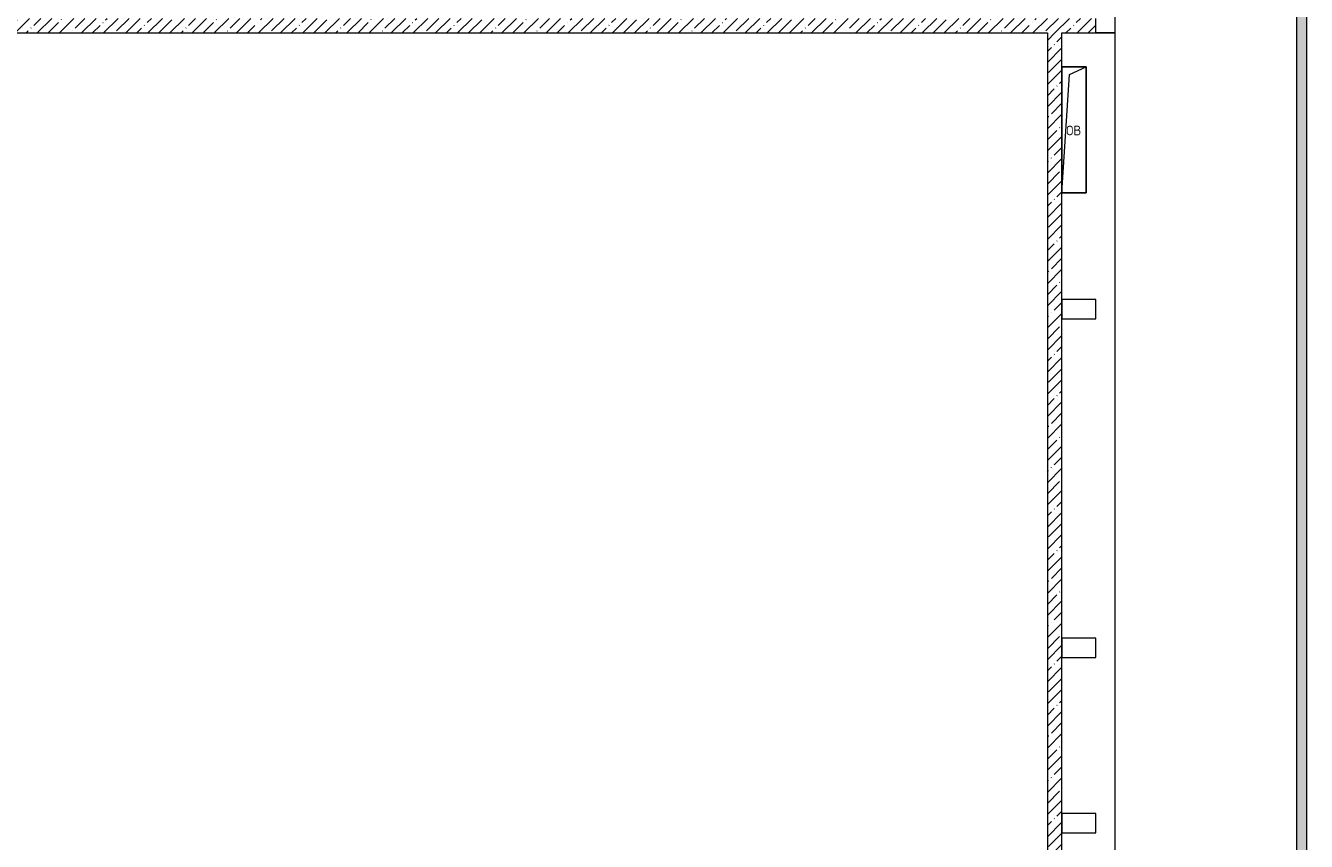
# Model space of a CAD drawing. Header units: millimetres. Extents: x -32229 to 169101, y -13689 to 125138.
# Tile 95 of 202: x 54235 to 80645, y 35975 to 52800. Entities that reach past the tile are written whole.
import ezdxf

# ---------------------------------------------------------------- set-up
doc = ezdxf.new("R2010")
doc.units = ezdxf.units.MM
for name, color, linetype, lineweight in [('A-____-NOTE-TEXT', 5, 'Continuous', 18), ('A-FLOR-____-OTLN', 7, 'Continuous', 18), ('A-WALL-____-MCUT', 7, 'Continuous', 40), ('A-WALL-____-OTLN', 7, 'Continuous', 18), ('A-WALL-____-PATT', 7, 'Continuous', 40), ('M-EQPM-____-OTLN', 7, 'Continuous', 18), ('S-COLS-____-MCUT', 7, 'Continuous', 40), ('S-COLS-____-OTLN', 7, 'Continuous', 18)]:
    doc.layers.add(name, color=color, linetype=linetype, lineweight=lineweight)
doc.styles.add('GOST Common', font='GOST_Common.ttf', dxfattribs={"height": 200})
pattern_1 = [(45, (0, 0), (-228.0985, 228.0985), []), (45, (228.1, 0), (-228.0985, 228.0985), [403.225, -80.645, 6.706, -73.939])]

# ---------------------------------------------------------------- blocks, each defined once
blk = doc.blocks.new('АР_Канал вертикальный прямоугольный - ОВ-4669002--01 ЭМ')
at = {"layer": 'M-EQPM-____-OTLN', "color": 253, "lineweight": 13, "true_color": 0xaaaaaa}
for p, q in [((250, 1300), (-250, 1300)), ((-250, 1300), (-250, -1300)), ((250, 1300), (-250, 1300)), ((-250, 1300), (-250, -1300)), ((-250, -1300), (-250, 1300)), ((-250, 1300), (250, 1300)), ((-250, -1300), (-95, 1145)), ((-250, -1300), (-95, 1145)), ((-95, 1145), (250, 1300)), ((-95, 1145), (250, 1300)), ((250, -1300), (250, 1300)), ((250, 1300), (250, -1300)), ((-250, -1300), (250, -1300)), ((250, -1300), (-250, -1300))]:
    blk.add_line(p, q, dxfattribs=at)
blk = doc.blocks.new('АР_Лоток - 200х100h_ЛВ1-7518949--01 ЭМ')
at = {"layer": 'M-EQPM-____-OTLN', "lineweight": 13, "true_color": 0xf3f3f3}
blk.add_hatch(color=7, dxfattribs=at).paths.add_polyline_path([(29775, 100), (0, 100), (0, -100), (29775, -100)])
at = {"layer": 'M-EQPM-____-OTLN', "color": 253, "lineweight": 13, "true_color": 0xaaaaaa}
for p, q in [((0, 100), (0, -100)), ((29775, -100), (29775, 100))]:
    blk.add_line(p, q, dxfattribs=at)
blk = doc.blocks.new('Наметкина 10_РД_АР_П_отсоединено_rvt-1--01 ЭМ')
at = {"layer": 'A-WALL-____-PATT', "lineweight": 5, "true_color": 0xaaaaaa}
h = blk.add_hatch(dxfattribs=at)
h.set_pattern_fill('FP_1', color=253, style=0, pattern_type=2)
h.set_pattern_definition(pattern_1)
h.paths.add_polyline_path([(51405, 52650), (76305, 52650), (76305, 52950), (51405, 52950)])
h = blk.add_hatch(dxfattribs=at)
h.set_pattern_fill('FP_1', color=253, style=0, pattern_type=2)
h.set_pattern_definition(pattern_1)
h.paths.add_polyline_path([(75605, 30150), (75605, 52650), (75305, 52650), (75305, 30150)])
at = {"layer": 'A-FLOR-____-OTLN', "color": 253, "lineweight": 13, "true_color": 0xaaaaaa}
for p, q in [((76705, 30150), (76705, 70100)), ((80445, 30150), (80445, 65960)), ((80645, 65960), (80645, 30150)), ((76705, 52650), (76705, 52950)), ((76705, 52650), (76305, 52650)), ((76305, 52650), (76705, 52650)), ((76705, 30150), (76705, 52650))]:
    blk.add_line(p, q, dxfattribs=at)
at = {"layer": 'A-WALL-____-MCUT', "color": 253, "lineweight": 13, "true_color": 0xaaaaaa}
for p, q in [((76305, 52650), (76305, 52950)), ((51705, 52650), (75305, 52650)), ((75305, 52650), (75305, 30150)), ((75605, 52650), (76305, 52650)), ((75605, 51950), (75605, 52650)), ((75605, 47150), (75605, 49350)), ((75605, 40165), (75605, 46750)), ((75605, 36550), (75605, 39765)), ((75605, 30150), (75605, 36150))]:
    blk.add_line(p, q, dxfattribs=at)
at = {"layer": 'A-WALL-____-OTLN', "color": 253, "lineweight": 13, "true_color": 0xaaaaaa}
for p, q in [((75605, 46750), (75605, 47150)), ((75605, 39765), (75605, 40165)), ((75605, 36150), (75605, 36550))]:
    blk.add_line(p, q, dxfattribs=at)
at = {"layer": 'S-COLS-____-MCUT', "color": 253, "lineweight": 15, "true_color": 0xaaaaaa}
for p, q in [((76305, 47150), (75605, 47150)), ((76305, 46750), (76305, 47150)), ((75605, 46750), (76305, 46750)), ((76305, 40165), (75605, 40165)), ((76305, 39765), (76305, 40165)), ((75605, 39765), (76305, 39765)), ((76305, 36550), (75605, 36550)), ((76305, 36150), (76305, 36550)), ((75605, 36150), (76305, 36150))]:
    blk.add_line(p, q, dxfattribs=at)
at = {"layer": 'S-COLS-____-OTLN', "color": 253, "lineweight": 15, "true_color": 0xaaaaaa}
for p, q in [((75605, 47150), (75605, 46750)), ((75605, 40165), (75605, 39765)), ((75605, 36550), (75605, 36150))]:
    blk.add_line(p, q, dxfattribs=at)
at = {"layer": 'M-EQPM-____-OTLN', "color": 253, "lineweight": 13, "true_color": 0xaaaaaa, "rotation": 270}
blk.add_blockref('АР_Лоток - 200х100h_ЛВ1-7518949--01 ЭМ', (80545, 60925), dxfattribs=at)
at = {"layer": 'M-EQPM-____-OTLN', "color": 253, "lineweight": 13, "true_color": 0xaaaaaa}
blk.add_blockref('АР_Канал вертикальный прямоугольный - ОВ-4669002--01 ЭМ', (75855, 50650), dxfattribs=at)
at = {"layer": 'A-____-NOTE-TEXT', "color": 253, "lineweight": 5, "true_color": 0xaaaaaa, "insert": (75693, 50737), "char_height": 200, "width": 400.84, "attachment_point": 1, "style": 'GOST Common'}
blk.add_mtext('ОВ', dxfattribs=at)

msp = doc.modelspace()

# ---------------------------------------------------------------- block references
at = {"lineweight": 5}
msp.add_blockref('Наметкина 10_РД_АР_П_отсоединено_rvt-1--01 ЭМ', (0, 0), dxfattribs=at)

doc.saveas('drawing.dxf')
